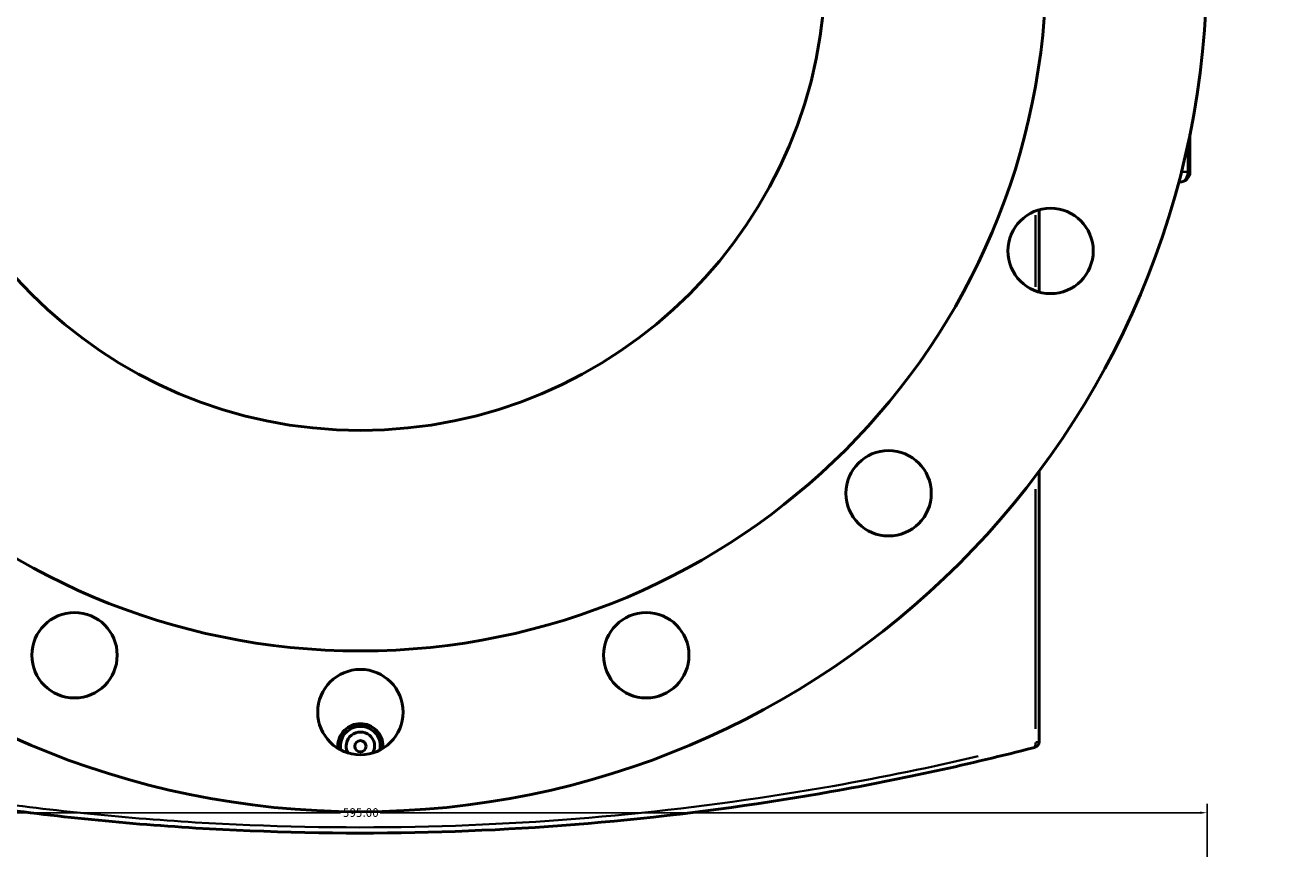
# Model space of a CAD drawing. Header units: millimetres. Extents: x -456 to 1880, y -1245 to 1617.
# Tile 8 of 12: x 493 to 938, y -506 to -217. Entities that reach past the tile are written whole.
import ezdxf

# ---------------------------------------------------------------- set-up
doc = ezdxf.new("R2010")
doc.units = ezdxf.units.MM
for name, color, linetype, lineweight in [('Dimension (ANSI)', 7, 'Continuous', 25), ('Visible (ANSI)', 7, 'Continuous', 50), ('Visible Narrow (ANSI)', 7, 'Continuous', 35)]:
    doc.layers.add(name, color=color, linetype=linetype, lineweight=lineweight)
doc.styles.add('Note Text (ANSI)', font='tahoma.ttf')
doc.dimstyles.new('Default - mm (ANSI)', dxfattribs={"dimtxt": 3.048, "dimasz": 2.5, "dimexe": 3.175, "dimexo": 1.6002, "dimgap": 0.8, "dimtad": 0, "dimtoh": 1, "dimrnd": 1e-08, "dimzin": 4, "dimdsep": 46, "dimtxsty": 'Note Text (ANSI)', "dimcen": 0.09, "dimdle": 10, "dimclrd": 256, "dimclre": 256, "dimclrt": 256, "dimadec": 1, "dimazin": 1, "dimtfac": 1, "dimtofl": 0, "dimtmove": 0, "dimatfit": 3, "dimfxl": 1, "dimtolj": 1, "dimtzin": 4, "dimlwd": -1, "dimlwe": -1, "dimarcsym": 0})

# ---------------------------------------------------------------- blocks, each defined once
blk = doc.blocks.new('*D11')
at = {"layer": 'Defpoints', "color": 0, "transparency": 16777216}
for p in [(908.13, -493.7), (313.13, -650.68), (908.13, -650.68)]:
    blk.add_point(p, dxfattribs=at)
at = {"layer": 'Dimension (ANSI)', "transparency": 16777216}
for p, q in [((313.13, -649.08), (313.13, -490.52)), ((908.13, -649.08), (908.13, -490.52)), ((315.63, -493.7), (603.69, -493.7)), ((905.63, -493.7), (617.58, -493.7))]:
    blk.add_line(p, q, dxfattribs=at)
for points in [[(315.63, -493.28), (315.63, -494.12), (313.13, -493.7)], [(905.63, -493.28), (905.63, -494.12), (908.13, -493.7)]]:
    blk.add_solid(points, dxfattribs=at)
at = {"layer": 'Dimension (ANSI)', "color": 230, "true_color": 0xff0080, "transparency": 16777216, "insert": (604.49, -492.11), "char_height": 3.048, "attachment_point": 1, "style": 'Note Text (ANSI)'}
blk.add_mtext('\\A1;595.00', dxfattribs=at)
blk = doc.blocks.new('*D14')
at = {"layer": 'Defpoints', "color": 0, "transparency": 16777216}
for p in [(805.88, -54.56), (415.39, -337.12)]:
    blk.add_point(p, dxfattribs=at)
at = {"layer": 'Dimension (ANSI)', "transparency": 16777216}
for p, q in [((773.98, -77.64), (803.85, -56.03)), ((777.2, -77.64), (773.98, -77.64))]:
    blk.add_line(p, q, dxfattribs=at)
blk.add_solid([(803.61, -55.69), (804.09, -56.36), (805.88, -54.56)], dxfattribs=at)
at = {"layer": 'Dimension (ANSI)', "color": 230, "true_color": 0xff0080, "transparency": 16777216, "insert": (778, -76), "char_height": 3.048, "attachment_point": 1, "style": 'Note Text (ANSI)'}
blk.add_mtext('\\A1;∅482.00', dxfattribs=at)
blk = doc.blocks.new('*D15')
at = {"layer": 'Defpoints', "color": 0, "transparency": 16777216}
for p in [(878.15, -65.68), (343.12, -326)]:
    blk.add_point(p, dxfattribs=at)
at = {"layer": 'Dimension (ANSI)', "transparency": 16777216}
for p, q in [((916.66, -46.94), (880.39, -64.59)), ((919.88, -46.94), (916.66, -46.94)), ((610.54, -195.84), (610.72, -195.84)), ((610.63, -195.93), (610.63, -195.75))]:
    blk.add_line(p, q, dxfattribs=at)
blk.add_solid([(880.21, -64.21), (880.58, -64.96), (878.15, -65.68)], dxfattribs=at)
at = {"layer": 'Dimension (ANSI)', "color": 230, "true_color": 0xff0080, "transparency": 16777216, "insert": (920.68, -45.3), "char_height": 3.048, "attachment_point": 1, "style": 'Note Text (ANSI)'}
blk.add_mtext('\\A1;∅595.00', dxfattribs=at)
blk = doc.blocks.new('*D16')
at = {"layer": 'Defpoints', "color": 0, "transparency": 16777216}
for p in [(716.5, -71.25), (504.76, -320.44)]:
    blk.add_point(p, dxfattribs=at)
at = {"layer": 'Dimension (ANSI)', "transparency": 16777216}
for p, q in [((699.36, -91.43), (714.88, -73.15)), ((702.58, -91.43), (699.36, -91.43))]:
    blk.add_line(p, q, dxfattribs=at)
blk.add_solid([(714.57, -72.88), (715.2, -73.42), (716.5, -71.25)], dxfattribs=at)
at = {"layer": 'Dimension (ANSI)', "color": 230, "true_color": 0xff0080, "transparency": 16777216, "insert": (703.38, -89.78), "char_height": 3.048, "attachment_point": 1, "style": 'Note Text (ANSI)'}
blk.add_mtext('\\A1;∅327.00', dxfattribs=at)

msp = doc.modelspace()

# ---------------------------------------------------------------- linework, layer by layer
at = {"layer": 'Visible (ANSI)'}
for p, q in [((902.131, -268.543), (902.131, -255.29)), ((898.581, -272.093), (898.194, -272.093)), ((849.131, -310.749), (849.131, -281.846)), ((849.131, -468.795), (849.131, -373.674))]:
    msp.add_line(p, q, dxfattribs=at)
for centre, radius in [((610.631, -195.843), 297.5), ((610.631, -195.843), 241), ((610.631, -195.843), 163.5), ((853.15, -296.297), 15), ((796.247, -381.459), 15), ((510.177, -438.361), 15), ((711.086, -438.361), 15), ((610.631, -458.343), 15), ((610.631, -470.343), 2)]:
    msp.add_circle(centre, radius, dxfattribs=at)
for centre, radius, start, end in [((898.581, -268.543), 3.55, 270, 0), ((610.631, -470.343), 7, 349.01942, 190.98058), ((610.631, -470.343), 5, 332.18186, 207.81814), ((847.131, -468.795), 2, 284.48149, 0)]:
    msp.add_arc(centre, radius, start, end, dxfattribs=at)
for points, knots in [([(602.733, -471.095), (602.709, -470.842), (602.696, -470.59), (602.696, -469.347), (602.896, -468.284), (603.707, -466.33), (604.318, -465.439), (605.728, -464.032), (606.62, -463.422), (608.574, -462.614), (609.636, -462.416), (611.627, -462.416), (612.689, -462.614), (614.643, -463.422), (615.535, -464.032), (616.944, -465.439), (617.556, -466.33), (618.367, -468.284), (618.566, -469.347), (618.566, -470.343)], [2.3159504, 2.3159504, 2.3159504, 2.3159504, 2.3901112, 2.3901112, 2.6889805, 2.6889805, 2.9878497, 2.9878497, 3.2865083, 3.2865083, 3.5851669, 3.5851669, 3.8838254, 3.8838254, 4.182484, 4.182484, 4.4813533, 4.4813533, 4.7802225, 4.7802225, 4.7802225, 4.7802225]), ([(374.188, -470.875), (389.325, -474.775), (405.496, -478.54), (439.572, -485.44), (457.475, -488.574), (500.669, -494.771), (526.463, -497.467), (578.174, -500.629), (604.046, -501.169), (654.991, -500.141), (680.063, -498.613), (729.234, -493.724), (753.297, -490.329), (801.526, -481.779), (825.369, -476.467), (847.074, -470.875)], [0, 0, 0, 0, 6.0188772, 6.0188772, 12.0377545, 12.0377545, 20.031061, 20.031061, 27.740655, 27.740655, 35.3060035, 35.3060035, 43.0309202, 43.0309202, 51.6618551, 51.6618551, 51.6618551, 51.6618551]), ([(847.074, -470.875), (847.151, -470.856), (847.223, -470.837), (847.389, -470.794), (847.471, -470.773), (847.597, -470.741), (847.631, -470.732), (847.631, -470.732)], [0, 0, 0, 0, 0.03081648, 0.03081648, 0.08012285, 0.08012285, 0.13657041, 0.13657041, 0.13657041, 0.13657041])]:
    msp.add_open_spline(points, degree=3, knots=knots, dxfattribs=at)
msp.add_open_spline([(618.566, -470.343), (618.566, -470.59), (618.554, -470.842), (618.529, -471.095)], degree=3, dxfattribs=at)
at = {"layer": 'Visible Narrow (ANSI)'}
for p, q in [((901.371, -259.387), (901.371, -268.061)), ((899.225, -268.543), (901.258, -268.543)), ((901.442, -268.543), (902.129, -268.543)), ((847.857, -283.666), (847.857, -308.929)), ((847.857, -380.049), (847.857, -464.26))]:
    msp.add_line(p, q, dxfattribs=at)
for centre, major_axis, ratio, start_param, end_param in [((898.581, -268.543), (0, -3.55), 0.7857825, 0.0785398, 1.4922565), ((846.575, -468.939), (0.499, -1.937), 0.6289769, 0.0705076, 1.3396448)]:
    msp.add_ellipse(centre, major_axis=major_axis, ratio=ratio, start_param=start_param, end_param=end_param, dxfattribs=at)
for points, knots in [([(849.128, -468.796), (849.111, -468.798), (849.033, -468.806), (848.766, -468.836), (848.577, -468.858), (848.23, -468.897), (848.106, -468.911), (847.973, -468.926)], [-0.12974189, -0.12974189, -0.12974189, -0.12974189, -0.08012285, -0.08012285, -0.03081648, -0.03081648, -0.00682852, -0.00682852, -0.00682852, -0.00682852]), ([(827.743, -473.86), (811.617, -477.62), (794.516, -481.167), (753.769, -488.351), (729.627, -491.739), (680.293, -496.617), (655.138, -498.142), (604.024, -499.168), (578.066, -498.629), (526.185, -495.474), (500.304, -492.784), (456.968, -486.6), (439.005, -483.473), (412.153, -478.064), (402.678, -475.997), (393.518, -473.86)], [-49.0787623, -49.0787623, -49.0787623, -49.0787623, -43.0309202, -43.0309202, -35.3060035, -35.3060035, -27.740655, -27.740655, -20.031061, -20.031061, -12.0377545, -12.0377545, -6.0188772, -6.0188772, -2.5830928, -2.5830928, -2.5830928, -2.5830928])]:
    msp.add_open_spline(points, degree=3, knots=knots, dxfattribs=at)

# ---------------------------------------------------------------- dimensions: what is measured, and where the dimension line sits
at = {"layer": 'Dimension (ANSI)'}
for p1, p2, picture, middle in [((343.116, -326.005), (878.146, -65.681), '*D15', (928.525, -46.94)), ((415.386, -337.125), (805.876, -54.561), '*D14', (785.844, -77.64)), ((504.76, -320.437), (716.502, -71.249), '*D16', (711.219, -91.425))]:
    dim = msp.add_diameter_dim_2p(p1=p1, p2=p2, dimstyle='Default - mm (ANSI)', override={"dimtih": 1, "dimdec": 2, "dimlfac": 1, "dimtp": 0, "dimtm": 0, "dimtdec": 2}, dxfattribs=at)
    dim.commit()
    dim.dimension.update_dxf_attribs({"geometry": picture, "text_midpoint": middle, "dimtype": 163})
dim = msp.add_linear_dim(base=(908.131, -493.699), p1=(313.131, -650.682), p2=(908.131, -650.682), dimstyle='Default - mm (ANSI)', override={"dimtoh": 0, "dimdec": 2, "dimtp": 0, "dimtm": 0, "dimtdec": 2, "dimatfit": 1}, dxfattribs=at)
dim.commit()
dim.dimension.update_dxf_attribs({"geometry": '*D11', "text_midpoint": (610.631, -493.699), "dimtype": 160})

doc.saveas('drawing.dxf')
